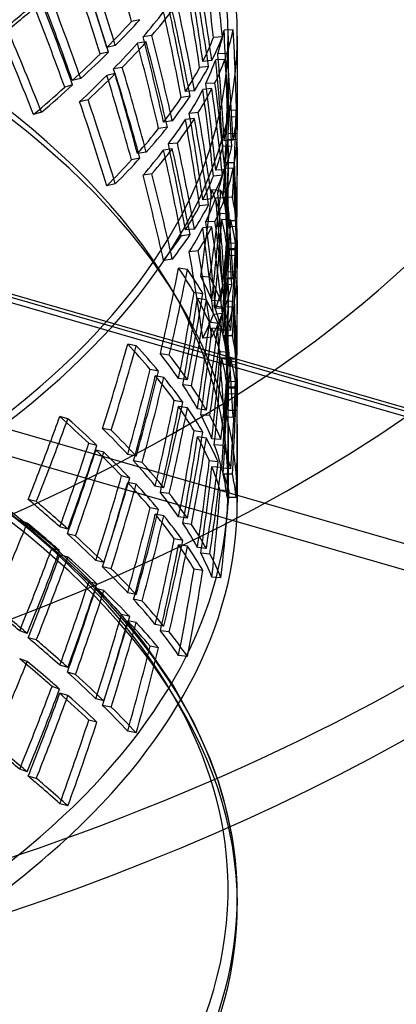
# Model space of a CAD drawing. Header units: millimetres. Extents: x -616 to 616, y -518 to 424.
# Tile 7 of 10: x 325 to 427, y -195 to 73. Entities that reach past the tile are written whole.
import ezdxf

# ---------------------------------------------------------------- set-up
doc = ezdxf.new("R2010")
doc.units = ezdxf.units.MM
doc.layers.add('HIDDEN', color=7, linetype='Continuous')
doc.layers.add('THICK', color=7, linetype='Continuous')

msp = doc.modelspace()

# ---------------------------------------------------------------- linework, layer by layer
at = {"layer": 'HIDDEN'}
for p, q in [((515.88, -58.57), (-163.8, 137.64)), ((516.54, -57.88), (-162.41, 138.11)), ((613.8, -88.28), (-161.3, 135.47)), ((613.8, -122.92), (-161.3, 100.83)), ((611.3, -129.41), (-163.8, 94.34)), ((357.27, 72.9), (354.98, 72.39)), ((382.64, 70.11), (380.14, 70.02)), ((360.51, 68.62), (358.12, 68.25)), ((379.71, 68.26), (377.25, 68.03)), ((381.25, 68.42), (381.25, 42.94)), ((383.75, 68.42), (383.75, 42.86)), ((350.57, 65.89), (348.29, 65.38)), ((358.97, 66.88), (356.59, 66.5)), ((348.76, 64.08), (346.48, 63.57)), ((376.82, 61.8), (374.36, 61.56)), ((380.37, 62.1), (377.87, 62.01)), ((380.93, 63.73), (378.43, 63.63)), ((352.46, 59.93), (350.06, 59.55)), ((375.96, 60.15), (373.5, 59.91)), ((341.17, 56.87), (338.88, 56.36)), ((350.57, 58.27), (348.29, 57.76)), ((338.97, 55.16), (336.81, 54.53)), ((372.1, 53.59), (369.64, 53.35)), ((376.82, 54.18), (374.36, 53.95)), ((377.68, 55.68), (375.17, 55.59)), ((343.16, 51.1), (340.88, 50.59)), ((370.91, 52.08), (368.52, 51.71)), ((383.47, 48.21), (380.97, 48.26)), ((330.5, 47.72), (328.34, 47.08)), ((372.1, 45.98), (369.64, 45.74)), ((373.15, 47.65), (370.69, 47.41)), ((383.57, 46.44), (381.07, 46.35)), ((364.74, 43.68), (362.35, 43.31)), ((366.08, 45.4), (363.7, 45.02)), ((383.68, 40.26), (381.18, 40.31)), ((383.74, 41.87), (381.24, 41.91)), ((366.08, 37.78), (363.7, 37.41)), ((367.46, 39.34), (365, 39.1)), ((382.28, 38.47), (379.79, 38.37)), ((382.64, 40.09), (380.14, 39.99)), ((381.25, 38.06), (381.25, 30.47)), ((383.75, 38.14), (383.75, 30.56)), ((357.27, 35.26), (354.98, 34.75)), ((358.97, 36.85), (356.59, 36.47)), ((382.64, 32.47), (380.14, 32.38)), ((382.97, 33.93), (380.46, 33.98)), ((360.51, 30.98), (358.12, 30.6)), ((379.71, 30.62), (377.25, 30.38)), ((380.37, 32.08), (377.87, 31.98)), ((350.57, 28.24), (348.29, 27.73)), ((376.82, 24.16), (374.36, 23.92)), ((379.31, 26.4), (376.84, 26.59)), ((380.37, 24.46), (377.87, 24.37)), ((380.93, 26.09), (378.43, 25.99)), ((382.42, 24.54), (379.92, 24.59)), ((375.96, 22.5), (373.5, 22.27)), ((381.55, 19.99), (379.08, 20.18)), ((376.82, 16.54), (374.36, 16.3)), ((377.68, 18.04), (375.17, 17.94)), ((382, 18.37), (379.52, 18.56)), ((383.47, 18.18), (380.97, 18.23)), ((383.61, 16.57), (381.12, 16.62)), ((370.91, 14.44), (368.52, 14.06)), ((372.1, 15.95), (369.64, 15.71)), ((383.26, 12.03), (380.78, 12.22)), ((381.25, 12.91), (381.25, 5.3)), ((383.75, 12.83), (383.75, 5.22)), ((373.15, 10), (370.69, 9.77)), ((383.47, 10.57), (380.97, 10.61)), ((383.57, 8.8), (381.07, 8.7)), ((383.68, 10.23), (381.18, 10.28)), ((366.08, 7.75), (363.7, 7.38)), ((370.2, 4.97), (367.79, 5.3)), ((376.29, 2.85), (373.82, 3.04)), ((383.74, 4.22), (381.24, 4.27)), ((382.28, 0.83), (379.79, 0.73)), ((382.64, 2.44), (380.14, 2.35)), ((383.68, 2.62), (381.18, 2.66)), ((381.25, 0.42), (381.25, -7.17)), ((383.75, 0.5), (383.75, -7.09)), ((374.39, -1.63), (371.97, -1.3)), ((375.33, -3.28), (372.91, -2.95)), ((379.31, -3.63), (376.84, -3.44)), ((379.95, -5.26), (377.48, -5.07)), ((382.64, -5.17), (380.14, -5.27)), ((382.97, -3.71), (380.46, -3.66)), ((379.71, -7.02), (377.25, -7.26)), ((380.37, -5.57), (377.87, -5.66)), ((378.57, -9.76), (376.14, -9.42)), ((379.31, -11.24), (376.84, -11.05)), ((380.93, -11.56), (378.43, -11.65)), ((382, -11.66), (379.52, -11.47)), ((382.42, -13.1), (379.92, -13.05)), ((356.26, -15.8), (353.94, -15.33)), ((376.82, -13.49), (374.36, -13.72)), ((365.25, -18.35), (362.84, -18.02)), ((381.55, -17.66), (379.08, -17.47)), ((382, -19.28), (379.52, -19.09)), ((383.47, -19.46), (380.97, -19.41)), ((383.61, -21.07), (381.12, -21.02)), ((362.34, -22.69), (360.02, -22.23)), ((363.77, -24.42), (361.44, -23.95)), ((370.2, -25.06), (367.79, -24.73)), ((371.33, -26.74), (368.92, -26.41)), ((383.26, -25.62), (380.78, -25.43)), ((381.25, -24.73), (381.25, -32.34)), ((383.75, -24.82), (383.75, -32.42)), ((383.47, -27.08), (380.97, -27.03)), ((383.57, -28.84), (381.07, -28.94)), ((383.68, -27.41), (381.18, -27.36)), ((368.93, -31.13), (366.6, -30.66)), ((370.2, -32.67), (367.79, -32.34)), ((375.33, -33.31), (372.91, -32.98)), ((376.29, -34.79), (373.82, -34.6)), ((383.74, -33.42), (381.24, -33.37)), ((337.68, -35.64), (335.48, -35.04)), ((382.64, -35.2), (380.14, -35.3)), ((381.25, -37.23), (381.25, -54.04)), ((383.75, -37.14), (383.75, -58.37)), ((349.45, -38.79), (347.13, -38.32)), ((374.39, -39.27), (371.97, -38.94)), ((345.57, -42.93), (343.37, -42.34)), ((375.33, -40.93), (372.91, -40.6)), ((379.31, -41.27), (376.84, -41.08)), ((379.95, -42.9), (377.48, -42.71)), ((347.46, -44.75), (345.26, -44.16)), ((356.26, -45.83), (353.94, -45.36)), ((357.87, -47.59), (355.55, -47.12)), ((378.57, -47.4), (376.14, -47.07)), ((379.31, -48.88), (376.84, -48.69)), ((382, -49.3), (379.52, -49.11)), ((382.42, -50.74), (379.92, -50.7)), ((354.49, -51.81), (352.28, -51.21)), ((356.26, -53.44), (353.94, -52.98)), ((363.77, -54.44), (361.44, -53.98)), ((365.25, -56), (362.84, -55.67)), ((381.55, -55.3), (379.08, -55.11)), ((329.1, -58.19), (326.9, -57.59)), ((383.47, -57.1), (380.97, -57.06)), ((333.53, -70.15), (319.94, -59.06)), ((362.34, -60.33), (360.02, -59.87)), ((363.77, -62.06), (361.44, -61.59)), ((326.63, -64.02), (324.58, -63.31)), ((370.2, -62.7), (367.79, -62.37)), ((371.33, -64.38), (368.92, -64.05)), ((337.68, -65.67), (335.48, -65.07)), ((339.75, -67.53), (337.55, -66.94)), ((368.93, -68.77), (366.6, -68.3)), ((335.42, -71.54), (333.36, -70.82)), ((340.61, -76.7), (333.53, -70.15)), ((370.2, -70.31), (367.79, -69.98)), ((375.33, -70.96), (372.91, -70.63)), ((376.29, -72.44), (373.82, -72.25)), ((337.68, -73.28), (335.48, -72.69)), ((347.46, -74.78), (345.26, -74.18)), ((346.96, -83.15), (340.61, -76.7)), ((349.45, -76.43), (347.13, -75.96)), ((374.39, -76.91), (371.97, -76.58)), ((345.57, -80.57), (343.37, -79.98)), ((379.31, -78.91), (376.84, -78.72)), ((347.46, -82.39), (345.26, -81.8)), ((356.26, -83.47), (353.94, -83)), ((352.61, -89.46), (346.96, -83.15)), ((357.87, -85.23), (355.55, -84.77)), ((354.49, -89.45), (352.28, -88.86)), ((358.42, -96.72), (352.61, -89.46)), ((356.26, -91.08), (353.94, -90.62)), ((326.63, -94.05), (324.58, -93.34)), ((363.77, -92.09), (361.44, -91.62)), ((365.25, -93.64), (362.84, -93.31)), ((329.1, -95.83), (326.9, -95.24)), ((366.32, -108.16), (358.42, -96.72)), ((362.34, -97.98), (360.02, -97.51)), ((326.63, -101.67), (324.58, -100.95)), ((370.2, -100.34), (367.79, -100.01)), ((337.68, -103.31), (335.48, -102.72)), ((339.75, -105.18), (337.55, -104.58)), ((335.42, -109.18), (333.36, -108.46)), ((371.97, -118.23), (366.32, -108.16)), ((337.68, -110.92), (335.48, -110.33)), ((347.46, -112.42), (345.26, -111.83)), ((349.45, -114.07), (347.13, -113.61)), ((345.57, -118.22), (343.37, -117.62)), ((376.4, -128.19), (371.97, -118.23)), ((356.26, -121.11), (353.94, -120.65)), ((378.72, -134.58), (376.4, -128.19)), ((326.63, -131.7), (324.58, -130.98)), ((329.1, -133.47), (326.9, -132.88)), ((380.21, -139.62), (378.72, -134.58)), ((337.68, -140.95), (335.48, -140.36)), ((381.84, -146.54), (380.21, -139.62))]:
    msp.add_line(p, q, dxfattribs=at)
for centre, major_axis, ratio, start_param, end_param in [((0, 68.42), (575, 0), 0.5, 0, 2.617994), ((0, 68.42), (-383.75, 0), 0.5, -3.141592, -0.523599), ((0, 68.42), (381.25, 0), 0.5, 0, 2.617994), ((0, -54.04), (-381.25, 0), 0.5, -3.141592, -0.523599), ((0, -58.37), (-383.75, 0), 0.5, -3.141592, -0.523599), ((0, 17.87), (188.21, -494.38), 0.670641, 1.42788, 1.47337), ((0, 55.52), (95.64, -514.04), 0.717952, 1.462129, 1.507618), ((0, 55.52), (96.27, -517.41), 0.717952, 1.462425, 1.507618), ((0, -12.16), (189.45, -497.63), 0.670641, 1.47337, 1.518563), ((0, -19.77), (188.21, -494.38), 0.670641, 1.484902, 1.530406), ((0, -12.16), (188.21, -494.38), 0.670641, 1.47337, 1.518859), ((0, -19.77), (189.45, -497.63), 0.670641, 1.484826, 1.530034), ((0, 17.87), (95.64, -514.04), 0.717952, 1.51915, 1.564655), ((0, 25.49), (95.64, -514.04), 0.717952, 1.507618, 1.553108), ((0, 17.87), (96.27, -517.41), 0.717952, 1.519075, 1.564283), ((0, 25.49), (96.27, -517.41), 0.717952, 1.507618, 1.552811), ((0, -19.77), (382.04, 177.04), 0.204197, -0.672655, -0.627462), ((0, -19.77), (225.3, -486.19), 0.63896, 1.43126, 1.476453), ((0, -49.8), (188.21, -494.38), 0.670641, 1.530406, 1.576029), ((0, -49.8), (189.45, -497.63), 0.670641, 1.530034, 1.575358), ((0, -19.77), (379.55, 175.88), 0.204197, -0.672951, -0.627462), ((0, -19.77), (223.83, -483.02), 0.63896, 1.430964, 1.476453), ((0, 17.87), (379.8, 109.49), 0.303426, -0.437383, -0.391893), ((0, 17.87), (382.29, 110.21), 0.303426, -0.437086, -0.391893), ((0, 17.87), (145.61, -505.09), 0.697592, 1.438053, 1.483542), ((0, -12.16), (95.64, -514.04), 0.717952, 1.564655, 1.610278), ((0, 17.87), (146.57, -508.4), 0.697592, 1.438349, 1.483542), ((0, -12.16), (96.27, -517.41), 0.717952, 1.564283, 1.609607), ((0, -12.16), (379.44, 144.45), 0.256727, -0.516306, -0.470816), ((0, -12.16), (381.93, 145.4), 0.256727, -0.516306, -0.471112), ((0, -49.8), (225.3, -486.19), 0.63896, 1.476453, 1.521646), ((0, 55.52), (381.11, 28.91), 0.361707, -0.149085, -0.103595), ((0, 55.52), (39.42, -519.65), 0.729732, 1.497872, 1.543361), ((0, 55.52), (383.61, 29.1), 0.361707, -0.148788, -0.103595), ((0, 55.52), (39.68, -523.06), 0.729732, 1.498168, 1.543361), ((0, 68.42), (-383.75, 0), 0.5, 0, 2.617994), ((0, 68.42), (381.25, 0), 0.5, -3.141592, -0.523599), ((0, -49.8), (223.83, -483.02), 0.63896, 1.476453, 1.521943), ((0, 68.42), (381.25, 0), 0.5, -0.523599, 0), ((0, 68.42), (-383.75, 0), 0.5, 2.617994, 3.141593), ((0, -12.16), (145.61, -505.09), 0.697592, 1.483542, 1.529032), ((0, -12.16), (146.57, -508.4), 0.697592, 1.483542, 1.528736), ((0, 25.49), (380.49, 70.79), 0.340007, -0.253578, -0.208088), ((0, 25.49), (382.98, 71.26), 0.340007, -0.253578, -0.208385), ((0, 17.87), (379.8, 109.49), 0.303426, -0.494553, -0.44893), ((0, 17.87), (382.29, 110.21), 0.303426, -0.493882, -0.448558), ((0, -19.77), (145.61, -505.09), 0.697592, 1.495074, 1.540579), ((0, -19.77), (146.57, -508.4), 0.697592, 1.494999, 1.540207), ((0, -12.16), (379.44, 144.45), 0.256727, -0.573342, -0.527837), ((0, -12.16), (381.93, 145.4), 0.256727, -0.57297, -0.527762), ((0, 55.52), (381.11, 28.91), 0.361707, -0.206255, -0.160631), ((0, 55.52), (383.61, 29.1), 0.361707, -0.205583, -0.160259), ((0, 17.87), (39.42, -519.65), 0.729732, 1.554893, 1.600398), ((0, 25.49), (39.42, -519.65), 0.729732, 1.543361, 1.588851), ((0, 17.87), (39.68, -523.06), 0.729732, 1.554818, 1.600026), ((0, 25.49), (39.68, -523.06), 0.729732, 1.543361, 1.588554), ((0, -49.8), (145.61, -505.09), 0.697592, 1.540579, 1.586202), ((0, -49.8), (146.57, -508.4), 0.697592, 1.540207, 1.585531), ((0, 25.49), (380.49, 70.79), 0.340007, -0.310614, -0.265109), ((0, 25.49), (382.98, 71.26), 0.340007, -0.310242, -0.265034), ((0, -19.77), (379.44, 144.45), 0.256727, -0.561795, -0.516306), ((0, -19.77), (381.93, 145.4), 0.256727, -0.561499, -0.516306), ((0, -19.77), (188.21, -494.38), 0.670641, 1.42788, 1.47337), ((0, -19.77), (189.45, -497.63), 0.670641, 1.428177, 1.47337), ((0, -49.8), (379.55, 175.88), 0.204197, -0.627462, -0.581972), ((0, -49.8), (382.04, 177.04), 0.204197, -0.627462, -0.582269), ((0, 17.87), (380.49, 70.79), 0.340007, -0.299067, -0.253578), ((0, 17.87), (382.98, 71.26), 0.340007, -0.298771, -0.253578), ((0, 17.87), (95.64, -514.04), 0.717952, 1.462129, 1.507618), ((0, -12.16), (39.42, -519.65), 0.729732, 1.600398, 1.646021), ((0, 17.87), (96.27, -517.41), 0.717952, 1.462425, 1.507618), ((0, -12.16), (39.68, -523.06), 0.729732, 1.600026, 1.64535), ((0, -49.8), (189.45, -497.63), 0.670641, 1.47337, 1.518563), ((0, -12.16), (379.8, 109.49), 0.303426, -0.391893, -0.346403), ((0, -12.16), (382.29, 110.21), 0.303426, -0.391893, -0.3467), ((0, -49.8), (188.21, -494.38), 0.670641, 1.47337, 1.518859), ((0, 55.52), (-19.8, -520.51), 0.731469, 1.539189, 1.584679), ((0, 55.52), (-381.21, 14.5), 0.36494, -3.127709, -3.08963), ((0, 55.52), (-19.93, -523.92), 0.731469, 1.539486, 1.584679), ((0, 55.52), (-383.71, 14.6), 0.36494, -3.127709, -3.08963), ((0, 17.87), (380.49, 70.79), 0.340007, -0.356237, -0.310614), ((0, 17.87), (382.98, 71.26), 0.340007, -0.355566, -0.310242), ((0, -19.77), (95.64, -514.04), 0.717952, 1.51915, 1.564655), ((0, -12.16), (95.64, -514.04), 0.717952, 1.507618, 1.553108), ((0, -19.77), (96.27, -517.41), 0.717952, 1.519075, 1.564283), ((0, -12.16), (96.27, -517.41), 0.717952, 1.507618, 1.552811), ((0, 25.49), (381.11, 28.91), 0.361707, -0.103595, -0.058105), ((0, 25.49), (383.61, 29.1), 0.361707, -0.103595, -0.058402), ((0, -12.16), (379.8, 109.49), 0.303426, -0.44893, -0.403425), ((0, -12.16), (382.29, 110.21), 0.303426, -0.448558, -0.40335), ((0, 55.52), (-381.21, 14.5), 0.36494, -3.13512, -3.127709), ((0, 55.52), (-383.71, 14.6), 0.36494, -3.134823, -3.127709), ((0, 55.52), (-381.21, 14.5), 0.36494, 3.090896, 3.136519), ((0, 17.87), (-19.8, -520.51), 0.731469, 1.622758, 1.641715), ((0, 25.49), (-19.8, -520.51), 0.731469, 1.622757, 1.630169), ((0, 55.52), (-383.71, 14.6), 0.36494, 3.091567, 3.136891), ((0, 17.87), (-19.93, -523.92), 0.731469, 1.622758, 1.641343), ((0, 25.49), (-19.93, -523.92), 0.731469, 1.622757, 1.629872), ((0, -168.01), (-383.75, 0), 0.5, -3.141592, -0.523599), ((0, -19.77), (382.29, 110.21), 0.303426, -0.437086, -0.391893), ((0, -49.8), (95.64, -514.04), 0.717952, 1.564655, 1.610278), ((0, -19.77), (146.57, -508.4), 0.697592, 1.438349, 1.483542), ((0, -49.8), (96.27, -517.41), 0.717952, 1.564283, 1.609607), ((0, 25.49), (381.11, 28.91), 0.361707, -0.160631, -0.115127), ((0, 25.49), (383.61, 29.1), 0.361707, -0.160259, -0.115052), ((0, 25.49), (-19.8, -520.51), 0.731469, 1.584679, 1.622757), ((0, 25.49), (-19.93, -523.92), 0.731469, 1.584679, 1.622757), ((0, -49.8), (381.93, 145.4), 0.256727, -0.516306, -0.471112), ((0, -19.77), (379.8, 109.49), 0.303426, -0.437383, -0.391893), ((0, -19.77), (145.61, -505.09), 0.697592, 1.438053, 1.483542), ((0, -49.8), (379.44, 144.45), 0.256727, -0.516306, -0.470816), ((0, 17.87), (381.11, 28.91), 0.361707, -0.149085, -0.103595), ((0, 17.87), (39.42, -519.65), 0.729732, 1.497872, 1.543361), ((0, -12.16), (-19.8, -520.51), 0.731469, 1.641715, 1.687339), ((0, 17.87), (383.61, 29.1), 0.361707, -0.148788, -0.103595), ((0, 17.87), (39.68, -523.06), 0.729732, 1.498168, 1.543361), ((0, -12.16), (-19.93, -523.92), 0.731469, 1.641343, 1.686667), ((0, -49.8), (145.61, -505.09), 0.697592, 1.483542, 1.529032), ((0, -49.8), (146.57, -508.4), 0.697592, 1.483542, 1.528736), ((0, -12.16), (380.49, 70.79), 0.340007, -0.253578, -0.208088), ((0, -12.16), (382.98, 71.26), 0.340007, -0.253578, -0.208385), ((0, 17.87), (-19.8, -520.51), 0.731469, 1.596211, 1.622758), ((0, 17.87), (-19.93, -523.92), 0.731469, 1.596136, 1.622758), ((0, 55.52), (-77.48, -516.37), 0.722923, 1.577644, 1.623134), ((0, 17.87), (381.11, 28.91), 0.361707, -0.206255, -0.160631), ((0, 55.52), (-77.99, -519.75), 0.722923, 1.577941, 1.623134), ((0, 55.52), (-380.73, 57.13), 0.349115, -2.982425, -2.936935), ((0, 17.87), (383.61, 29.1), 0.361707, -0.205583, -0.160259), ((0, -19.77), (39.42, -519.65), 0.729732, 1.554893, 1.600398), ((0, -12.16), (39.42, -519.65), 0.729732, 1.543361, 1.588851), ((0, 55.52), (-383.22, 57.5), 0.349115, -2.982128, -2.936935), ((0, 25.49), (-381.21, 14.5), 0.36494, -3.08963, -3.044141), ((0, -19.77), (39.68, -523.06), 0.729732, 1.554818, 1.600026), ((0, -12.16), (39.68, -523.06), 0.729732, 1.543361, 1.588554), ((0, 25.49), (-383.71, 14.6), 0.36494, -3.08963, -3.044437), ((0, -12.16), (380.49, 70.79), 0.340007, -0.310614, -0.265109), ((0, -12.16), (382.98, 71.26), 0.340007, -0.310242, -0.265034), ((0, 25.49), (-77.48, -516.37), 0.722923, 1.623134, 1.668624), ((0, 25.49), (-77.99, -519.75), 0.722923, 1.623134, 1.668327), ((0, -19.77), (380.49, 70.79), 0.340007, -0.299067, -0.253578), ((0, -19.77), (382.98, 71.26), 0.340007, -0.298771, -0.253578), ((0, -19.77), (95.64, -514.04), 0.717952, 1.462129, 1.507618), ((0, -49.8), (39.42, -519.65), 0.729732, 1.600398, 1.646021), ((0, -19.77), (96.27, -517.41), 0.717952, 1.462425, 1.507618), ((0, 17.87), (-77.48, -516.37), 0.722923, 1.634666, 1.68017), ((0, -49.8), (39.68, -523.06), 0.729732, 1.600026, 1.64535), ((0, 55.52), (-380.73, 57.13), 0.349115, -3.039595, -2.993972), ((0, 17.87), (-77.99, -519.75), 0.722923, 1.634591, 1.679798), ((0, 25.49), (-381.21, 14.5), 0.36494, -3.127709, -3.101162), ((0, 55.52), (-383.22, 57.5), 0.349115, -3.038924, -2.9936), ((0, 25.49), (-383.71, 14.6), 0.36494, -3.127709, -3.101087), ((0, -49.8), (379.8, 109.49), 0.303426, -0.391893, -0.346403), ((0, -49.8), (382.29, 110.21), 0.303426, -0.391893, -0.3467), ((0, -12.16), (-77.48, -516.37), 0.722923, 1.68017, 1.725794), ((0, 25.49), (-381.21, 14.5), 0.36494, 3.136519, 3.155476), ((0, -12.16), (-77.99, -519.75), 0.722923, 1.679798, 1.725122), ((0, 25.49), (-383.71, 14.6), 0.36494, 3.136891, 3.155476), ((0, -49.8), (95.64, -514.04), 0.717952, 1.507618, 1.553108), ((0, -49.8), (96.27, -517.41), 0.717952, 1.507618, 1.552811), ((0, 17.87), (-19.8, -520.51), 0.731469, 1.539189, 1.584679), ((0, -12.16), (381.11, 28.91), 0.361707, -0.103595, -0.058105), ((0, 17.87), (-381.21, 14.5), 0.36494, -3.127709, -3.08963), ((0, 17.87), (-19.93, -523.92), 0.731469, 1.539486, 1.584679), ((0, -12.16), (383.61, 29.1), 0.361707, -0.103595, -0.058402), ((0, 17.87), (-383.71, 14.6), 0.36494, -3.127709, -3.08963), ((0, 55.52), (-129.76, -508.34), 0.705212, 1.606045, 1.651535), ((0, 55.52), (-130.61, -511.67), 0.705212, 1.606342, 1.651535), ((0, 55.52), (-380.01, 97), 0.316981, -2.839785, -2.794295), ((0, 55.52), (-382.5, 97.64), 0.316981, -2.839488, -2.794295), ((0, 25.49), (-380.73, 57.13), 0.349115, -2.936935, -2.891446), ((0, 25.49), (-383.22, 57.5), 0.349115, -2.936935, -2.891742), ((0, 17.87), (-381.21, 14.5), 0.36494, -3.13512, -3.127709), ((0, -12.16), (-19.8, -520.51), 0.731469, 1.622757, 1.630169), ((0, 17.87), (-383.71, 14.6), 0.36494, -3.134823, -3.127709), ((0, -12.16), (-19.93, -523.92), 0.731469, 1.622757, 1.629872), ((0, -163.68), (381.25, 0), 0.5, 0.085424, 1.047198), ((0, -165.84), (383.75, 0), 0.5, 0, 1.047198), ((0, -12.16), (381.11, 28.91), 0.361707, -0.160631, -0.115127), ((0, -12.16), (383.61, 29.1), 0.361707, -0.160259, -0.115052), ((0, 17.87), (-381.21, 14.5), 0.36494, 3.090896, 3.136519), ((0, -12.16), (-19.8, -520.51), 0.731469, 1.584679, 1.622757), ((0, -19.77), (-19.8, -520.51), 0.731469, 1.622758, 1.641715), ((0, 17.87), (-383.71, 14.6), 0.36494, 3.091567, 3.136891), ((0, -12.16), (-19.93, -523.92), 0.731469, 1.584679, 1.622757), ((0, -19.77), (-19.93, -523.92), 0.731469, 1.622758, 1.641343), ((0, 25.49), (-129.76, -508.34), 0.705212, 1.651535, 1.697024), ((0, 25.49), (-130.61, -511.67), 0.705212, 1.651535, 1.696728), ((0, 17.87), (-129.76, -508.34), 0.705212, 1.663066, 1.708571), ((0, 17.87), (-130.61, -511.67), 0.705212, 1.662991, 1.708199), ((0, 55.52), (-380.01, 97), 0.316981, -2.896955, -2.851331), ((0, 55.52), (-382.5, 97.64), 0.316981, -2.896283, -2.850959), ((0, 25.49), (-380.73, 57.13), 0.349115, -2.993972, -2.948467), ((0, -19.77), (381.11, 28.91), 0.361707, -0.149085, -0.103595), ((0, 25.49), (-383.22, 57.5), 0.349115, -2.9936, -2.948392), ((0, -19.77), (39.42, -519.65), 0.729732, 1.497872, 1.543361), ((0, -49.8), (-19.8, -520.51), 0.731469, 1.641715, 1.687339), ((0, -19.77), (383.61, 29.1), 0.361707, -0.148788, -0.103595), ((0, -19.77), (39.68, -523.06), 0.729732, 1.498168, 1.543361), ((0, -49.8), (-19.93, -523.92), 0.731469, 1.641343, 1.686667), ((0, -49.8), (380.49, 70.79), 0.340007, -0.253578, -0.208088), ((0, -49.8), (382.98, 71.26), 0.340007, -0.253578, -0.208385), ((0, -19.77), (-19.8, -520.51), 0.731469, 1.596211, 1.622758), ((0, -19.77), (-19.93, -523.92), 0.731469, 1.596136, 1.622758), ((0, -12.16), (-129.76, -508.34), 0.705212, 1.708571, 1.754194), ((0, -12.16), (-130.61, -511.67), 0.705212, 1.708199, 1.753523), ((0, 17.87), (-77.48, -516.37), 0.722923, 1.577644, 1.623134), ((0, 17.87), (-77.99, -519.75), 0.722923, 1.577941, 1.623134), ((0, 17.87), (-380.73, 57.13), 0.349115, -2.982425, -2.936935), ((0, -49.8), (39.42, -519.65), 0.729732, 1.543361, 1.588851), ((0, 17.87), (-383.22, 57.5), 0.349115, -2.982128, -2.936935), ((0, -12.16), (-381.21, 14.5), 0.36494, -3.08963, -3.044141), ((0, -49.8), (39.68, -523.06), 0.729732, 1.543361, 1.588554), ((0, -12.16), (-383.71, 14.6), 0.36494, -3.08963, -3.044437), ((0, 55.52), (-174.83, -498.07), 0.680235, 1.620887, 1.666377), ((0, 55.52), (-175.97, -501.33), 0.680235, 1.621184, 1.666377), ((0, 55.52), (-379.51, 133.21), 0.273132, -2.710702, -2.665213), ((0, 55.52), (-382, 134.09), 0.273132, -2.710406, -2.665213), ((0, 25.49), (-380.01, 97), 0.316981, -2.794295, -2.748805), ((0, 25.49), (-382.5, 97.64), 0.316981, -2.794295, -2.749102), ((0, -12.16), (-77.48, -516.37), 0.722923, 1.623134, 1.668624), ((0, -12.16), (-77.99, -519.75), 0.722923, 1.623134, 1.668327), ((0, -19.77), (-77.48, -516.37), 0.722923, 1.634666, 1.68017), ((0, 17.87), (-380.73, 57.13), 0.349115, -3.039595, -2.993972), ((0, -19.77), (-77.99, -519.75), 0.722923, 1.634591, 1.679798), ((0, -12.16), (-381.21, 14.5), 0.36494, -3.127709, -3.101162), ((0, 17.87), (-383.22, 57.5), 0.349115, -3.038924, -2.9936), ((0, -12.16), (-383.71, 14.6), 0.36494, -3.127709, -3.101087), ((0, 25.49), (-174.83, -498.07), 0.680235, 1.666377, 1.711867), ((0, 17.87), (-174.83, -498.07), 0.680235, 1.677909, 1.723414), ((0, 25.49), (-175.97, -501.33), 0.680235, 1.666377, 1.71157), ((0, 55.52), (-379.51, 133.21), 0.273132, -2.767872, -2.722249), ((0, 17.87), (-175.97, -501.33), 0.680235, 1.677834, 1.723042), ((0, 55.52), (-382, 134.09), 0.273132, -2.767201, -2.721877), ((0, 25.49), (-380.01, 97), 0.316981, -2.851331, -2.805827), ((0, 25.49), (-382.5, 97.64), 0.316981, -2.850959, -2.805752), ((0, -49.8), (-77.48, -516.37), 0.722923, 1.68017, 1.725794), ((0, -12.16), (-381.21, 14.5), 0.36494, 3.136519, 3.155476), ((0, -49.8), (-77.99, -519.75), 0.722923, 1.679798, 1.725122), ((0, -12.16), (-383.71, 14.6), 0.36494, 3.136891, 3.155476), ((0, -19.77), (-19.8, -520.51), 0.731469, 1.539189, 1.584679), ((0, -49.8), (381.11, 28.91), 0.361707, -0.103595, -0.058105), ((0, -19.77), (-381.21, 14.5), 0.36494, -3.127709, -3.08963), ((0, -19.77), (-19.93, -523.92), 0.731469, 1.539486, 1.584679), ((0, -49.8), (383.61, 29.1), 0.361707, -0.103595, -0.058402), ((0, -19.77), (-383.71, 14.6), 0.36494, -3.127709, -3.08963), ((0, -12.16), (-174.83, -498.07), 0.680235, 1.723414, 1.769037), ((0, -12.16), (-175.97, -501.33), 0.680235, 1.723042, 1.768366), ((0, 17.87), (-129.76, -508.34), 0.705212, 1.606045, 1.651535), ((0, 17.87), (-130.61, -511.67), 0.705212, 1.606342, 1.651535), ((0, 17.87), (-380.01, 97), 0.316981, -2.839785, -2.794295), ((0, 17.87), (-382.5, 97.64), 0.316981, -2.839488, -2.794295), ((0, -12.16), (-380.73, 57.13), 0.349115, -2.936935, -2.891446), ((0, -12.16), (-383.22, 57.5), 0.349115, -2.936935, -2.891742), ((0, -19.77), (-381.21, 14.5), 0.36494, -3.13512, -3.127709), ((0, -49.8), (-19.8, -520.51), 0.731469, 1.622757, 1.630169), ((0, -19.77), (-383.71, 14.6), 0.36494, -3.134823, -3.127709), ((0, -49.8), (-19.93, -523.92), 0.731469, 1.622757, 1.629872), ((0, 55.52), (-212.67, -486.84), 0.649947, 1.638973, 1.667533), ((0, 55.52), (-214.07, -490.03), 0.649947, 1.638973, 1.667533), ((0, 55.52), (-379.47, 165.77), 0.222135, -2.595307, -2.549817), ((0, 55.52), (-381.96, 166.86), 0.222135, -2.59501, -2.549817), ((0, -49.8), (-19.8, -520.51), 0.731469, 1.584679, 1.622757), ((0, -49.8), (-19.93, -523.92), 0.731469, 1.584679, 1.622757), ((0, 25.49), (-379.51, 133.21), 0.273132, -2.665213, -2.619723), ((0, 25.49), (-382, 134.09), 0.273132, -2.665213, -2.62002), ((0, -12.16), (-129.76, -508.34), 0.705212, 1.651535, 1.697024), ((0, -12.16), (-130.61, -511.67), 0.705212, 1.651535, 1.696728), ((0, 25.49), (-212.67, -486.84), 0.649947, 1.667533, 1.713023), ((0, -19.77), (-129.76, -508.34), 0.705212, 1.663066, 1.708571), ((0, -19.77), (-130.61, -511.67), 0.705212, 1.662991, 1.708199), ((0, 17.87), (-380.01, 97), 0.316981, -2.896955, -2.851331), ((0, 17.87), (-382.5, 97.64), 0.316981, -2.896283, -2.850959), ((0, -12.16), (-380.73, 57.13), 0.349115, -2.993972, -2.948467), ((0, 17.87), (-212.67, -486.84), 0.649947, 1.679065, 1.724569), ((0, 25.49), (-214.07, -490.03), 0.649947, 1.667533, 1.712726), ((0, 17.87), (-214.07, -490.03), 0.649947, 1.67899, 1.724197), ((0, 55.52), (-379.47, 165.77), 0.222135, -2.652477, -2.606853), ((0, 55.52), (-381.96, 166.86), 0.222135, -2.651806, -2.606481), ((0, -12.16), (-383.22, 57.5), 0.349115, -2.9936, -2.948392), ((0, 25.49), (-379.51, 133.21), 0.273132, -2.722249, -2.676745), ((0, 25.49), (-382, 134.09), 0.273132, -2.721877, -2.676669), ((0, -49.8), (-129.76, -508.34), 0.705212, 1.708571, 1.754194), ((0, -49.8), (-130.61, -511.67), 0.705212, 1.708199, 1.753523), ((0, 55.52), (-212.67, -486.84), 0.649947, 1.622043, 1.638973), ((0, 55.52), (-214.07, -490.03), 0.649947, 1.62234, 1.638973), ((0, -19.77), (-77.48, -516.37), 0.722923, 1.577644, 1.623134), ((0, -19.77), (-77.99, -519.75), 0.722923, 1.577941, 1.623134), ((0, -19.77), (-380.73, 57.13), 0.349115, -2.982425, -2.936935), ((0, -19.77), (-383.22, 57.5), 0.349115, -2.982128, -2.936935), ((0, -49.8), (-381.21, 14.5), 0.36494, -3.08963, -3.044141), ((0, -49.8), (-383.71, 14.6), 0.36494, -3.08963, -3.044437), ((0, -12.16), (-212.67, -486.84), 0.649947, 1.724569, 1.770193), ((0, 17.87), (-174.83, -498.07), 0.680235, 1.620887, 1.666377), ((0, -12.16), (-214.07, -490.03), 0.649947, 1.724197, 1.769522), ((0, 17.87), (-175.97, -501.33), 0.680235, 1.621184, 1.666377), ((0, 17.87), (-379.51, 133.21), 0.273132, -2.710702, -2.665213), ((0, 17.87), (-382, 134.09), 0.273132, -2.710406, -2.665213), ((0, -54.04), (-381.25, 0), 0.5, 0, 2.617994), ((0, -54.04), (-381.25, 0), 0.5, 2.617994, 3.141593), ((0, -12.16), (-380.01, 97), 0.316981, -2.794295, -2.748805), ((0, -12.16), (-382.5, 97.64), 0.316981, -2.794295, -2.749102), ((0, -49.8), (-77.48, -516.37), 0.722923, 1.623134, 1.668624), ((0, -49.8), (-77.99, -519.75), 0.722923, 1.623134, 1.668327), ((0, 25.49), (-379.47, 165.77), 0.222135, -2.521257, -2.504327), ((0, 25.49), (-381.96, 166.86), 0.222135, -2.521257, -2.504624), ((0, -58.37), (-383.75, 0), 0.5, 2.617994, 3.141593), ((0, 25.49), (-379.47, 165.77), 0.222135, -2.549817, -2.521257), ((0, 25.49), (-381.96, 166.86), 0.222135, -2.549817, -2.521257), ((0, -12.16), (-174.83, -498.07), 0.680235, 1.666377, 1.711867), ((0, -19.77), (-174.83, -498.07), 0.680235, 1.677909, 1.723414), ((0, -12.16), (-175.97, -501.33), 0.680235, 1.666377, 1.71157), ((0, 17.87), (-379.51, 133.21), 0.273132, -2.767872, -2.722249), ((0, 17.87), (245.79, 478.47), 0.615942, -1.473487, -1.428279), ((0, 55.52), (379.85, -195.13), 0.16754, 0.609452, 0.638095), ((0, 55.52), (382.34, -196.4), 0.16754, 0.609452, 0.638467), ((0, -19.77), (-175.97, -501.33), 0.680235, 1.677834, 1.723042), ((0, 17.87), (-382, 134.09), 0.273132, -2.767201, -2.721877), ((0, -12.16), (-380.01, 97), 0.316981, -2.851331, -2.805827), ((0, 25.49), (-379.47, 165.77), 0.222135, -2.606853, -2.561349), ((0, -12.16), (-382.5, 97.64), 0.316981, -2.850959, -2.805752), ((0, 55.52), (379.85, -195.13), 0.16754, 0.592472, 0.609452), ((0, 55.52), (382.34, -196.4), 0.16754, 0.593143, 0.609452), ((0, 25.49), (-381.96, 166.86), 0.222135, -2.606481, -2.561274), ((0, -49.8), (-174.83, -498.07), 0.680235, 1.723414, 1.769037), ((0, -49.8), (-175.97, -501.33), 0.680235, 1.723042, 1.768366), ((0, -12.16), (244.19, 475.35), 0.615942, -1.399264, -1.382284), ((0, -12.16), (245.79, 478.47), 0.615942, -1.399264, -1.382955), ((0, -19.77), (-129.76, -508.34), 0.705212, 1.606045, 1.651535), ((0, -19.77), (-130.61, -511.67), 0.705212, 1.606342, 1.651535), ((0, -19.77), (-380.01, 97), 0.316981, -2.839785, -2.794295), ((0, -19.77), (-382.5, 97.64), 0.316981, -2.839488, -2.794295), ((0, -49.8), (-380.73, 57.13), 0.349115, -2.936935, -2.891446), ((0, 17.87), (-212.67, -486.84), 0.649947, 1.638973, 1.667533), ((0, 17.87), (-214.07, -490.03), 0.649947, 1.638973, 1.667533), ((0, 17.87), (-379.47, 165.77), 0.222135, -2.595307, -2.549817), ((0, 17.87), (-381.96, 166.86), 0.222135, -2.59501, -2.549817), ((0, -49.8), (-383.22, 57.5), 0.349115, -2.936935, -2.891742), ((0, -12.16), (-379.51, 133.21), 0.273132, -2.665213, -2.619723), ((0, -12.16), (-382, 134.09), 0.273132, -2.665213, -2.62002), ((0, -49.8), (-129.76, -508.34), 0.705212, 1.651535, 1.697024), ((0, -49.8), (-130.61, -511.67), 0.705212, 1.651535, 1.696728), ((0, -12.16), (244.19, 475.35), 0.615942, -1.427907, -1.399264), ((0, -12.16), (245.79, 478.47), 0.615942, -1.428279, -1.399264), ((0, -12.16), (-212.67, -486.84), 0.649947, 1.667533, 1.713023), ((0, -19.77), (-212.67, -486.84), 0.649947, 1.679065, 1.724569), ((0, -12.16), (-214.07, -490.03), 0.649947, 1.667533, 1.712726), ((0, -19.77), (-214.07, -490.03), 0.649947, 1.67899, 1.724197), ((0, 17.87), (-379.47, 165.77), 0.222135, -2.652477, -2.606853), ((0, 17.87), (-381.96, 166.86), 0.222135, -2.651806, -2.606481), ((0, 25.49), (379.85, -195.13), 0.16754, 0.638095, 0.6836), ((0, -12.16), (-379.51, 133.21), 0.273132, -2.722249, -2.676745), ((0, -12.16), (-382, 134.09), 0.273132, -2.721877, -2.676669), ((0, 25.49), (382.34, -196.4), 0.16754, 0.638467, 0.683675), ((0, 17.87), (-212.67, -486.84), 0.649947, 1.622043, 1.638973), ((0, 17.87), (-214.07, -490.03), 0.649947, 1.62234, 1.638973), ((0, -49.8), (-212.67, -486.84), 0.649947, 1.724569, 1.770193), ((0, -19.77), (-174.83, -498.07), 0.680235, 1.620887, 1.666377), ((0, -49.8), (-214.07, -490.03), 0.649947, 1.724197, 1.769522), ((0, -19.77), (-379.51, 133.21), 0.273132, -2.710702, -2.665213), ((0, -19.77), (-175.97, -501.33), 0.680235, 1.621184, 1.666377), ((0, -19.77), (-382, 134.09), 0.273132, -2.710406, -2.665213), ((0, -49.8), (-380.01, 97), 0.316981, -2.794295, -2.748805), ((0, -49.8), (-382.5, 97.64), 0.316981, -2.794295, -2.749102), ((0, -12.16), (-379.47, 165.77), 0.222135, -2.521257, -2.504327), ((0, -12.16), (-381.96, 166.86), 0.222135, -2.521257, -2.504624), ((0, -12.16), (-379.47, 165.77), 0.222135, -2.549817, -2.521257), ((0, -12.16), (-381.96, 166.86), 0.222135, -2.549817, -2.521257), ((0, -49.8), (-174.83, -498.07), 0.680235, 1.666377, 1.711867), ((0, -49.8), (-175.97, -501.33), 0.680235, 1.666377, 1.71157), ((0, -19.77), (245.79, 478.47), 0.615942, -1.473487, -1.428279), ((0, 17.87), (379.85, -195.13), 0.16754, 0.609452, 0.638095), ((0, 17.87), (382.34, -196.4), 0.16754, 0.609452, 0.638467), ((0, 17.87), (379.85, -195.13), 0.16754, 0.592472, 0.609452), ((0, 17.87), (382.34, -196.4), 0.16754, 0.593143, 0.609452), ((0, -12.16), (-379.47, 165.77), 0.222135, -2.606853, -2.561349), ((0, -12.16), (-381.96, 166.86), 0.222135, -2.606481, -2.561274), ((0, -49.8), (244.19, 475.35), 0.615942, -1.399264, -1.382284), ((0, -49.8), (245.79, 478.47), 0.615942, -1.399264, -1.382955), ((0, -19.77), (-212.67, -486.84), 0.649947, 1.638973, 1.667533), ((0, -19.77), (-214.07, -490.03), 0.649947, 1.638973, 1.667533), ((0, -19.77), (-379.47, 165.77), 0.222135, -2.595307, -2.549817), ((0, -19.77), (-381.96, 166.86), 0.222135, -2.59501, -2.549817), ((0, -49.8), (-379.51, 133.21), 0.273132, -2.665213, -2.619723), ((0, -49.8), (-382, 134.09), 0.273132, -2.665213, -2.62002), ((0, -49.8), (244.19, 475.35), 0.615942, -1.427907, -1.399264), ((0, -49.8), (245.79, 478.47), 0.615942, -1.428279, -1.399264), ((0, -49.8), (-212.67, -486.84), 0.649947, 1.667533, 1.713023), ((0, -49.8), (-214.07, -490.03), 0.649947, 1.667533, 1.712726), ((0, -12.16), (379.85, -195.13), 0.16754, 0.638095, 0.6836), ((0, -12.16), (382.34, -196.4), 0.16754, 0.638467, 0.683675), ((0, -19.77), (-212.67, -486.84), 0.649947, 1.622043, 1.638973), ((0, -19.77), (-214.07, -490.03), 0.649947, 1.62234, 1.638973), ((0, -49.8), (-379.47, 165.77), 0.222135, -2.521257, -2.504327), ((0, -49.8), (-381.96, 166.86), 0.222135, -2.521257, -2.504624), ((0, -49.8), (-379.47, 165.77), 0.222135, -2.549817, -2.521257), ((0, -49.8), (-381.96, 166.86), 0.222135, -2.549817, -2.521257), ((0, -58.37), (-383.75, 0), 0.5, 2.483287, 2.617994)]:
    msp.add_ellipse(centre, major_axis=major_axis, ratio=ratio, start_param=start_param, end_param=end_param, dxfattribs=at)
at = {"layer": 'THICK'}
for p, q in [((382.33, -149.19), (381.84, -146.54)), ((382.79, -152.19), (382.33, -149.19)), ((383.22, -155.74), (382.79, -152.19)), ((383.52, -159.16), (383.22, -155.74)), ((383.69, -162.5), (383.52, -159.16)), ((383.75, -165.84), (383.69, -162.5)), ((383.75, -165.84), (383.75, -168.01))]:
    msp.add_line(p, q, dxfattribs=at)
for centre, major_axis, start_param, end_param in [((0, 121.14), (487.4, 0), -0.523599, 2.617994), ((0, 121.14), (531.2, 0), -0.523599, 1.047198), ((0, 121.14), (487.4, 0), 2.617994, 5.759587), ((0, 68.42), (575, 0), -3.141592, -0.523599), ((0, 121.14), (531.2, 0), -2.094395, -0.523599), ((0, 83.21), (575, 0), -2.094395, -0.523599), ((0, -163.68), (381.25, 0), -0.523599, 0.085424), ((0, -165.84), (383.75, 0), -0.523599, 0), ((0, -168.01), (-383.75, 0), 0, 2.617994), ((0, -168.01), (-383.75, 0), 2.617994, 3.141593)]:
    msp.add_ellipse(centre, major_axis=major_axis, ratio=0.5, start_param=start_param, end_param=end_param, dxfattribs=at)

doc.saveas('drawing.dxf')
